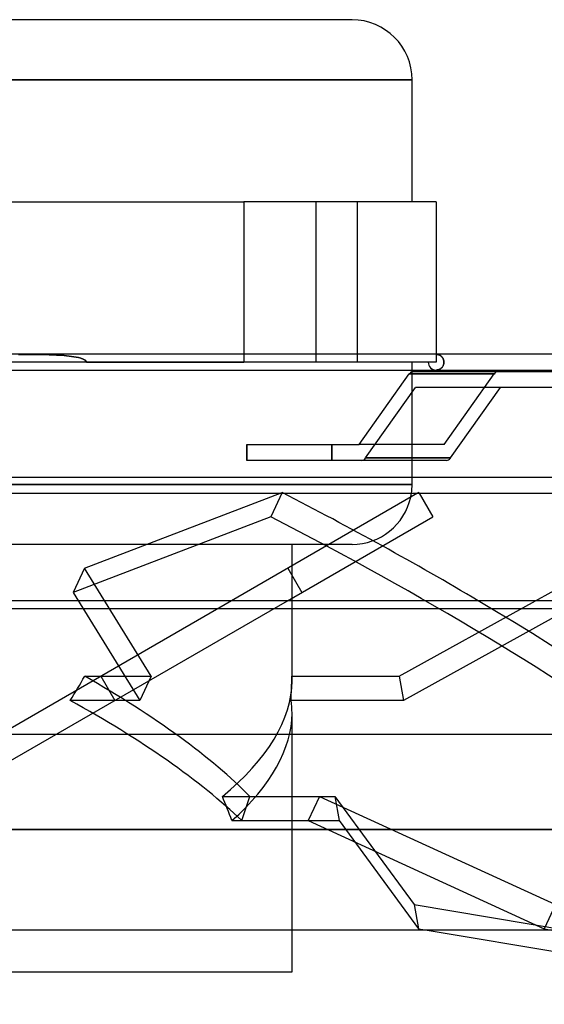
# Model space of a CAD drawing. Header units: millimetres. Extents: x -200 to 200, y -50 to 75.
# Tile 5 of 7: x 2 to 69, y -50 to 75. Entities that reach past the tile are written whole.
import ezdxf

# ---------------------------------------------------------------- set-up
doc = ezdxf.new("R2010")
doc.units = ezdxf.units.MM
doc.layers.add('HIDDEN', color=7, linetype='Continuous')
doc.layers.add('THICK', color=7, linetype='Continuous')

msp = doc.modelspace()

# ---------------------------------------------------------------- linework, layer by layer
at = {"layer": 'HIDDEN'}
for p, q in [((0, 67.12), (51.85, 67.12)), ((30.5, 51.62), (30.5, 31.27)), ((39.65, 31.27), (39.65, 51.62)), ((39.65, 31.27), (39.65, 51.62)), ((44.9, 31.27), (44.9, 51.62)), ((44.9, 31.27), (44.9, 51.62)), ((54.9, 51.62), (54.9, 51.62)), ((53.9, 31.27), (-53.9, 31.27)), ((2.19, 32.27), (1.87, 32.27)), ((1.87, 32.27), (2.19, 32.27)), ((2.51, 32.27), (2.19, 32.27)), ((2.19, 32.27), (2.51, 32.27)), ((2.83, 32.27), (2.51, 32.27)), ((2.51, 32.27), (2.83, 32.27)), ((3.15, 32.27), (2.83, 32.27)), ((2.83, 32.27), (3.15, 32.27)), ((3.48, 32.27), (3.15, 32.27)), ((3.15, 32.27), (3.48, 32.27)), ((3.8, 32.27), (3.48, 32.27)), ((3.48, 32.27), (3.8, 32.27)), ((4.13, 32.26), (3.8, 32.27)), ((3.8, 32.27), (4.13, 32.26)), ((4.46, 32.26), (4.13, 32.26)), ((4.13, 32.26), (4.46, 32.26)), ((4.78, 32.25), (4.46, 32.26)), ((4.46, 32.26), (4.78, 32.25)), ((5.11, 32.25), (4.78, 32.25)), ((4.78, 32.25), (5.11, 32.25)), ((5.43, 32.24), (5.11, 32.25)), ((5.11, 32.25), (5.43, 32.24)), ((5.76, 32.23), (5.43, 32.24)), ((5.43, 32.24), (5.76, 32.23)), ((6.08, 32.22), (5.76, 32.23)), ((5.76, 32.23), (6.08, 32.22)), ((6.4, 32.2), (6.08, 32.22)), ((6.08, 32.22), (6.4, 32.2)), ((6.72, 32.19), (6.4, 32.2)), ((6.4, 32.2), (6.72, 32.19)), ((7.04, 32.17), (6.72, 32.19)), ((6.72, 32.19), (7.04, 32.17)), ((7.36, 32.15), (7.04, 32.17)), ((7.04, 32.17), (7.36, 32.15)), ((7.67, 32.12), (7.36, 32.15)), ((7.36, 32.15), (7.67, 32.12)), ((7.98, 32.09), (7.67, 32.12)), ((7.67, 32.12), (7.98, 32.09)), ((8.29, 32.06), (7.98, 32.09)), ((7.98, 32.09), (8.29, 32.06)), ((8.59, 32.02), (8.29, 32.06)), ((8.29, 32.06), (8.59, 32.02)), ((8.9, 31.97), (8.59, 32.02)), ((8.59, 32.02), (8.9, 31.97)), ((9.2, 31.92), (8.9, 31.97)), ((8.9, 31.97), (9.2, 31.92)), ((9.49, 31.86), (9.2, 31.92)), ((9.2, 31.92), (9.49, 31.86)), ((9.78, 31.78), (9.49, 31.86)), ((9.49, 31.86), (9.78, 31.78)), ((10.07, 31.68), (9.78, 31.78)), ((9.78, 31.78), (10.07, 31.68)), ((10.35, 31.53), (10.07, 31.68)), ((10.07, 31.68), (10.35, 31.53)), ((10.53, 31.27), (10.35, 31.53)), ((10.35, 31.53), (10.53, 31.27)), ((10.53, 31.27), (30.5, 31.27)), ((30.5, 32.28), (30.5, 31.27)), ((54.9, 31.27), (30.5, 31.27)), ((51.85, 30.27), (51.85, 31.27)), ((54.95, 32.27), (54.9, 32.28)), ((54.9, 32.28), (54.95, 32.27)), ((54.9, 32.28), (54.9, 31.27)), ((54.9, 31.27), (54.9, 31.27)), ((54.9, 31.27), (54.9, 31.27)), ((55, 32.27), (54.95, 32.27)), ((54.95, 32.27), (55, 32.27)), ((55.05, 32.26), (55, 32.27)), ((55, 32.27), (55.06, 32.26)), ((55.1, 32.25), (55.05, 32.26)), ((55.06, 32.26), (55.11, 32.25)), ((55.15, 32.24), (55.1, 32.25)), ((55.11, 32.25), (55.16, 32.24)), ((55.2, 32.23), (55.15, 32.24)), ((55.16, 32.24), (55.21, 32.23)), ((55.25, 32.21), (55.2, 32.23)), ((55.21, 32.23), (55.26, 32.21)), ((55.29, 32.19), (55.25, 32.21)), ((55.26, 32.21), (55.31, 32.19)), ((55.34, 32.17), (55.29, 32.19)), ((55.31, 32.19), (55.36, 32.16)), ((55.39, 32.15), (55.34, 32.17)), ((55.36, 32.16), (55.41, 32.14)), ((55.44, 32.12), (55.39, 32.15)), ((55.41, 32.14), (55.45, 32.11)), ((55.48, 32.09), (55.44, 32.12)), ((55.45, 32.11), (55.5, 32.07)), ((55.52, 32.05), (55.48, 32.09)), ((55.5, 32.07), (55.55, 32.04)), ((55.57, 32.02), (55.52, 32.05)), ((55.55, 32.04), (55.59, 32)), ((55.61, 31.98), (55.57, 32.02)), ((55.59, 32), (55.63, 31.95)), ((55.65, 31.93), (55.61, 31.98)), ((55.63, 31.95), (55.67, 31.91)), ((55.68, 31.89), (55.65, 31.93)), ((55.67, 31.91), (55.71, 31.86)), ((55.72, 31.84), (55.68, 31.89)), ((55.71, 31.86), (55.74, 31.8)), ((55.75, 31.79), (55.72, 31.84)), ((55.74, 31.8), (55.78, 31.75)), ((55.78, 31.73), (55.75, 31.79)), ((55.78, 31.75), (55.8, 31.69)), ((55.81, 31.67), (55.78, 31.73)), ((55.8, 31.69), (55.83, 31.62)), ((55.83, 31.61), (55.81, 31.67)), ((55.83, 31.62), (55.85, 31.56)), ((55.85, 31.55), (55.83, 31.61)), ((55.85, 31.56), (55.87, 31.49)), ((55.87, 31.48), (55.85, 31.55)), ((55.87, 31.49), (55.88, 31.42)), ((55.88, 31.41), (55.87, 31.48)), ((55.88, 31.42), (55.89, 31.35)), ((55.89, 31.34), (55.88, 31.41)), ((55.89, 31.35), (55.89, 31.27)), ((55.89, 31.27), (55.89, 31.34)), ((55.89, 31.2), (55.89, 31.27)), ((55.89, 31.27), (55.89, 31.21)), ((51.85, 18.82), (51.85, 30.06)), ((54.9, 30.27), (54.95, 30.28)), ((54.95, 30.28), (54.9, 30.27)), ((54.95, 30.28), (55, 30.28)), ((55, 30.28), (54.95, 30.28)), ((55, 30.28), (55.06, 30.29)), ((55.05, 30.29), (55, 30.28)), ((55.1, 30.3), (55.05, 30.29)), ((55.06, 30.29), (55.11, 30.3)), ((55.15, 30.31), (55.1, 30.3)), ((55.11, 30.3), (55.16, 30.31)), ((55.2, 30.32), (55.15, 30.31)), ((55.16, 30.31), (55.21, 30.32)), ((55.25, 30.34), (55.2, 30.32)), ((55.21, 30.32), (55.26, 30.34)), ((55.29, 30.36), (55.25, 30.34)), ((55.26, 30.34), (55.31, 30.36)), ((55.34, 30.38), (55.29, 30.36)), ((55.31, 30.36), (55.36, 30.39)), ((55.39, 30.4), (55.34, 30.38)), ((55.36, 30.39), (55.41, 30.41)), ((55.44, 30.43), (55.39, 30.4)), ((55.41, 30.41), (55.45, 30.44)), ((55.48, 30.46), (55.44, 30.43)), ((55.45, 30.44), (55.5, 30.48)), ((55.52, 30.5), (55.48, 30.46)), ((55.5, 30.48), (55.55, 30.51)), ((55.57, 30.53), (55.52, 30.5)), ((55.55, 30.51), (55.59, 30.55)), ((55.61, 30.57), (55.57, 30.53)), ((55.59, 30.55), (55.63, 30.6)), ((55.65, 30.62), (55.61, 30.57)), ((55.63, 30.6), (55.67, 30.64)), ((55.68, 30.66), (55.65, 30.62)), ((55.67, 30.64), (55.71, 30.69)), ((55.72, 30.71), (55.68, 30.66)), ((55.71, 30.69), (55.74, 30.75)), ((55.75, 30.76), (55.72, 30.71)), ((55.74, 30.75), (55.78, 30.8)), ((55.78, 30.82), (55.75, 30.76)), ((55.81, 30.88), (55.78, 30.82)), ((55.78, 30.8), (55.8, 30.86)), ((55.8, 30.86), (55.83, 30.93)), ((55.83, 30.94), (55.81, 30.88)), ((55.85, 31), (55.83, 30.94)), ((55.83, 30.93), (55.85, 30.99)), ((55.87, 31.07), (55.85, 31)), ((55.85, 30.99), (55.87, 31.06)), ((55.88, 31.14), (55.87, 31.07)), ((55.87, 31.06), (55.88, 31.13)), ((55.89, 31.21), (55.88, 31.14)), ((55.88, 31.13), (55.89, 31.2)), ((62.26, 29.78), (51.48, 29.78)), ((51.48, 29.78), (62.26, 29.78)), ((55.93, 20.82), (62.26, 29.78)), ((55.93, 20.82), (62.26, 29.78)), ((45.94, 19.12), (52.27, 28.07)), ((30.87, 20.82), (30.87, 18.82)), ((41.66, 20.82), (41.66, 18.82)), ((41.66, 18.82), (41.66, 20.82)), ((55.93, 20.82), (45.15, 20.82)), ((45.94, 19.12), (56.72, 19.12)), ((51.85, 15.77), (51.85, 16.64)), ((0, 15.77), (51.85, 15.77)), ((51.85, 15.77), (0, 15.77)), ((10.24, 5.14), (35.36, 14.72)), ((35.36, 14.72), (33.92, 11.65)), ((52.69, 14.72), (52.55, 14.64)), ((52.69, 14.72), (52.74, 14.64)), ((33.92, 11.65), (8.81, 2.06)), ((44.23, 8.15), (41.31, 8.15)), ((10.24, 5.14), (8.81, 2.06)), ((18.72, -8.59), (10.24, 5.14)), ((36.09, 5.14), (37.87, 2.06)), ((36.6, 5.43), (36.6, 1.33)), ((8.81, 2.06), (17.28, -11.66)), ((75.52, 2.06), (50.77, -11.66)), ((28.93, 1), (-43.52, -40.83)), ((-36.42, -40.83), (36.03, 1)), ((0, 0), (170.05, 0)), ((36.6, 1), (36.6, -9.17)), ((50.22, -8.59), (67.51, 1)), ((10.29, -8.59), (18.72, -8.59)), ((12.32, -8.59), (12.32, -8.59)), ((12.32, -8.59), (14.09, -11.66)), ((18.72, -8.59), (17.28, -11.66)), ((36.58, -8.59), (50.22, -8.59)), ((50.22, -8.59), (50.77, -11.66)), ((17.28, -11.66), (8.45, -11.66)), ((14.09, -11.66), (14.09, -11.66)), ((50.77, -11.66), (36.48, -11.66)), ((36.6, -13.27), (36.6, -40.83)), ((27.77, -23.84), (42.06, -23.84)), ((31.26, -23.84), (40.09, -23.84)), ((40.09, -23.84), (38.65, -26.91)), ((40.09, -23.84), (70.08, -37.56)), ((42.06, -23.84), (42.6, -26.91)), ((42.06, -23.84), (52.11, -37.56)), ((28.97, -26.91), (42.6, -26.91)), ((30.22, -26.91), (38.65, -26.91)), ((38.65, -26.91), (68.64, -40.64)), ((42.6, -26.91), (52.66, -40.64)), ((0, -28.05), (152.5, -28.05)), ((52.11, -37.56), (52.66, -40.64)), ((52.11, -37.56), (71.6, -40.83)), ((70.08, -37.56), (68.64, -40.64)), ((52.66, -40.64), (53.78, -40.83)), ((68.64, -40.64), (112.1, -48.65))]:
    msp.add_line(p, q, dxfattribs=at)
for centre, radius, start, end in [((54.9, 31.27), 1, 180, 270.0001), ((44.23, 15.77), 7.62, 351.4206, 0), ((44.23, 15.77), 7.62, 270, 347.5547)]:
    msp.add_arc(centre, radius, start, end, dxfattribs=at)
for centre, major_axis, ratio, start_param, end_param in [((62.76, 29.07), (0, -1), 0.707107, -3.141593, -2.356194), ((62.76, 29.07), (0, -1), 0.707107, 3.141593, 3.926991), ((45.44, 19.82), (0, 1), 0.707107, 3.141593, 3.926991), ((0.72, -16.21), (-132.64, 61.96), 0.293893, -1.795912, -1.696081), ((-0.72, -19.29), (132.64, -61.96), 0.293893, 0.572847, 1.445512), ((0.72, -16.21), (-132.64, 61.96), 0.293893, -2.513777, -1.895043), ((0, 12.75), (32.32, 62.77), 0.273566, -1.826169, -1.77416), ((0, -15.7), (36.24, -18.66), 0.273566, 0.687105, 1.425712), ((0, 12.75), (15.76, -62.85), 0.525577, 1.044437, 1.096446), ((0, -15.7), (36.29, 9.1), 0.525577, -0.131052, -0.101912), ((0, -15.7), (36.29, 9.1), 0.525577, -0.840519, -0.131052), ((0, -19.8), (36.24, -18.66), 0.273566, 0.739114, 1.477721), ((0, -19.8), (36.29, 9.1), 0.525577, -0.131052, -0.049903), ((0, -19.8), (36.29, 9.1), 0.525577, -0.78851, -0.131052), ((0, -48.25), (15.76, -62.85), 0.525577, 1.783044, 1.835053), ((0, -48.25), (32.32, 62.77), 0.273566, -1.087562, -1.035553)]:
    msp.add_ellipse(centre, major_axis=major_axis, ratio=ratio, start_param=start_param, end_param=end_param, dxfattribs=at)
at = {"layer": 'THICK'}
for p, q in [((44.23, 74.75), (0, 74.75)), ((51.85, 67.12), (0, 67.12)), ((51.85, 51.62), (51.85, 67.12)), ((-30.5, 51.62), (30.5, 51.62)), ((54.9, 51.62), (30.5, 51.62)), ((30.5, 51.62), (30.5, 32.28)), ((54.9, 51.62), (54.9, 32.28)), ((171.05, 32.28), (0, 32.28)), ((1, 30.27), (171.05, 30.27)), ((51.85, 30.06), (51.85, 30.27)), ((51.98, 30.08), (113.58, 30.08)), ((45.15, 20.82), (51.48, 29.78)), ((45.94, 19.12), (52.27, 28.07)), ((112.87, 28.07), (52.27, 28.07)), ((56.72, 19.12), (63.06, 28.07)), ((30.87, 18.82), (30.87, 20.82)), ((30.87, 20.82), (45.15, 20.82)), ((45.44, 18.82), (30.87, 18.82)), ((56.22, 18.82), (45.44, 18.82)), ((56.72, 19.12), (45.94, 19.12)), ((51.85, 16.64), (51.85, 18.82)), ((171.05, 16.64), (1, 16.64)), ((1, 14.64), (171.05, 14.64)), ((52.55, 14.64), (28.93, 1)), ((52.74, 14.64), (54.47, 11.65)), ((36.03, 1), (54.47, 11.65)), ((41.31, 8.15), (1, 8.15)), ((36.6, 8.15), (36.6, 5.43)), ((67.51, 1), (74.97, 5.14)), ((36.6, 1.33), (36.6, 1)), ((-200, 0), (200, 0)), ((171.05, 1), (1, 1)), ((200, -15.97), (-200, -15.97)), ((152.5, -28.05), (0, -28.05)), ((152.5, -40.83), (0, -40.83)), ((36.6, -40.83), (36.6, -46.15)), ((53.78, -40.83), (109.91, -50.22)), ((36.6, -46.15), (-36.6, -46.15))]:
    msp.add_line(p, q, dxfattribs=at)
for centre, start, end in [((44.23, 67.12), 0, 90), ((44.23, 15.77), 347.5547, 351.4206)]:
    msp.add_arc(centre, 7.62, start, end, dxfattribs=at)
for centre, major_axis, ratio, start_param, end_param in [((51.98, 29.07), (0, 1), 0.707107, 0, 0.785398), ((45.44, 19.82), (0, 1), 0.707107, -3.141593, -2.356194), ((56.22, 19.82), (0, -1), 0.707107, 0, 0.785398), ((0.72, -16.21), (-132.64, 61.96), 0.293893, -1.895043, -1.795912)]:
    msp.add_ellipse(centre, major_axis=major_axis, ratio=ratio, start_param=start_param, end_param=end_param, dxfattribs=at)

doc.saveas('drawing.dxf')
